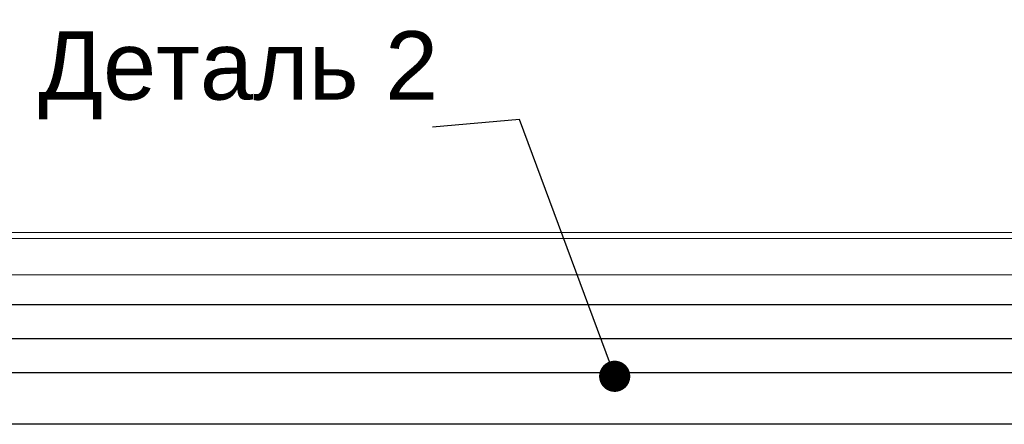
# Model space of a CAD drawing. Header units: millimetres. Extents: x -15683 to 202647, y -7448 to 20513.
# Tile 10 of 114: x -12287 to -9407, y 4220 to 5403. Entities that reach past the tile are written whole.
import ezdxf

# ---------------------------------------------------------------- set-up
doc = ezdxf.new("R2010")
doc.units = ezdxf.units.MM
doc.header["$MEASUREMENT"] = 0
doc.set_wipeout_variables(frame=1)
doc.linetypes.add('Wipeout_Contour', pattern=[1000, 0, -1000])
for name, color, linetype, lineweight in [('Аннотация - Выносная Надпись.Фасад фрагмент_Ном._пера__1', 7, 'Continuous', 15), ('Новый_1 Молдинги_Ном._пера__21', 7, 'Continuous', 30), ('Новый_Фартук парапета_Ном._пера__1', 7, 'Continuous', 15)]:
    doc.layers.add(name, color=color, linetype=linetype, lineweight=lineweight)
doc.layers.add('Новый_1 Молдинги', color=7, linetype='Continuous')
doc.layers.add('Новый_Фартук парапета', color=7, linetype='Continuous')
doc.styles.add('СГЕНЕРИР_СТИЛЬ_1', font='arial.ttf')
doc.dimstyles.new('СГЕНЕРИР_СТИЛЬ__2', dxfattribs={"dimtxt": 0.18, "dimasz": 182.4, "dimexe": 0.18, "dimexo": 0.0625, "dimgap": 0, "dimtad": 0, "dimtih": 1, "dimtoh": 1, "dimdec": 4, "dimzin": 0, "dimdsep": 46, "dimcen": 0.09, "dimadec": 0, "dimazin": 0, "dimtfac": 1, "dimtdec": 4, "dimtmove": 0, "dimatfit": 3, "dimldrblk": 'ARROWHEAD_11', "dimfxl": 1, "dimtolj": 1, "dimtzin": 0, "dimarcsym": 0})

# ---------------------------------------------------------------- blocks, each defined once
blk = doc.blocks.new('Элемент Разреза_16_1')
at = {"layer": 'Новый_Фартук парапета_Ном._пера__1', "color": 7, "linetype": 'Continuous', "lineweight": 15}
for p, q in [((-13917.2, 4780.2), (-7160.6, 4780.2)), ((-13917.2, 4762.9), (-7142.2, 4762.9)), ((-13917.2, 4657.4), (-7142.2, 4657.4))]:
    blk.add_line(p, q, dxfattribs=at)
blk = doc.blocks.new('Элемент Разреза_18_1')
at = {"layer": 'Новый_1 Молдинги_Ном._пера__21', "color": 7, "linetype": 'Continuous', "lineweight": 30}
for p, q in [((-7213.8, 4569.4), (-13915, 4569.4)), ((-7463.8, 4470), (-13915, 4470)), ((-7463.8, 4370), (-13915, 4370)), ((-7463.8, 4220), (-13915, 4220))]:
    blk.add_line(p, q, dxfattribs=at)
blk = doc.blocks.new('ARROWHEAD_11')
at = {"color": 0, "linetype": 'Continuous', "lineweight": 0}
blk.add_line((0, 0), (-1, 0), dxfattribs=at)
at = {"color": 0, "linetype": 'Continuous', "lineweight": 0, "const_width": 0.25, "flags": 128}
blk.add_lwpolyline([(-0.125, 0, 1), (0.125, 0, 1)], format="xyb", close=True, dxfattribs=at)

msp = doc.modelspace()

# ---------------------------------------------------------------- block references
at = {"layer": 'Новый_1 Молдинги', "lineweight": 0}
msp.add_blockref('Элемент Разреза_18_1', (0, 0), dxfattribs=at)
at = {"layer": 'Новый_Фартук парапета', "lineweight": 0}
msp.add_blockref('Элемент Разреза_16_1', (0, 0), dxfattribs=at)

# ---------------------------------------------------------------- wipeouts: each hides what was drawn before it
at = {"color": 7, "linetype": 'Wipeout_Contour', "lineweight": 15, "ltscale": 51108.197231}
msp.add_wipeout([(-12215.4, 5402.8), (-11079.4, 5402.8), (-11079.4, 5088.5), (-12215.4, 5088.5)], dxfattribs=at).dxf.layer = 'Аннотация - Выносная Надпись.Фасад фрагмент_Ном._пера__1'

# ---------------------------------------------------------------- next in the draw order: texts
at = {"layer": 'Аннотация - Выносная Надпись.Фасад фрагмент_Ном._пера__1', "color": 7, "linetype": 'Continuous', "lineweight": 15, "insert": (-11647.4, 5111.2), "char_height": 200, "attachment_point": 8, "style": 'СГЕНЕРИР_СТИЛЬ_1'}
msp.add_mtext('\\A1;Деталь 2', dxfattribs=at)

# ---------------------------------------------------------------- next in the draw order: leaders
at = {"layer": 'Аннотация - Выносная Надпись.Фасад фрагмент_Ном._пера__1', "color": 7, "linetype": 'Continuous', "lineweight": 15, "annotation_type": 0, "has_hookline": 1, "hookline_direction": 1, "text_width": 1154.8}
msp.add_leader([(-10546.4, 4360.3), (-10824.9, 5111.2), (-11079.4, 5088.5)], dimstyle='СГЕНЕРИР_СТИЛЬ__2', dxfattribs=at)

doc.saveas('drawing.dxf')
